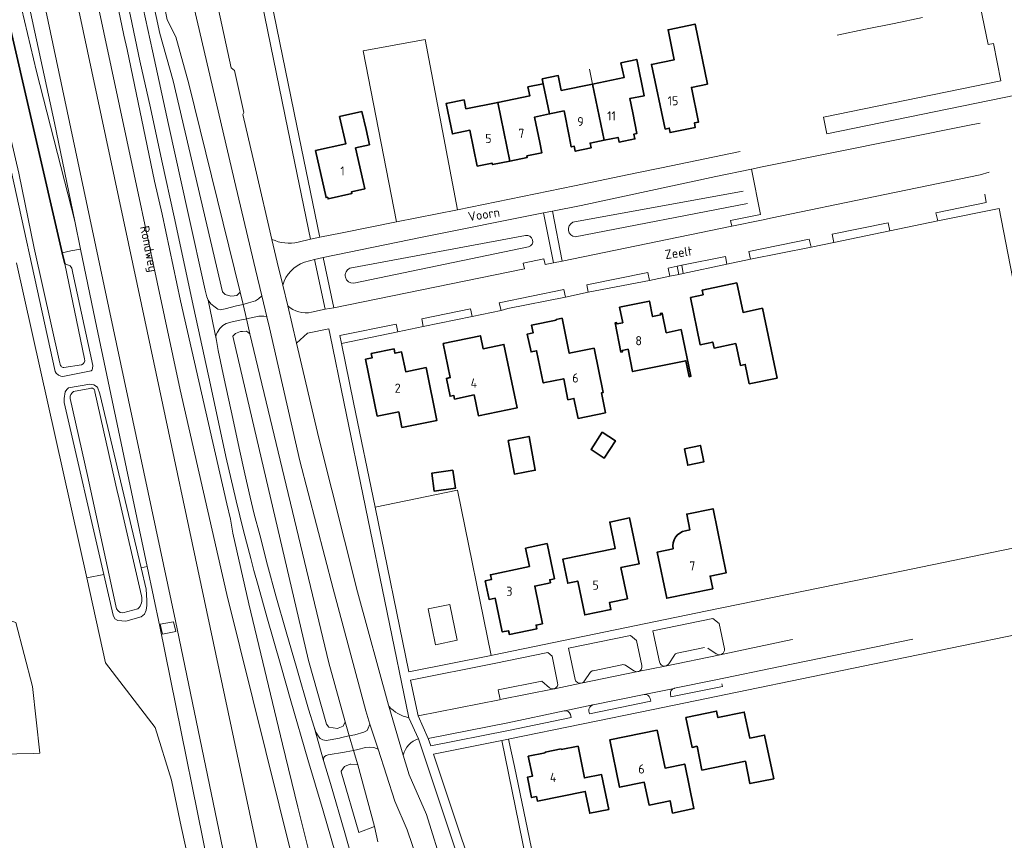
# Model space of a CAD drawing. Header units: metres. Extents: x 248690 to 249249, y 479346 to 480351.
# Tile 14 of 30: x 248954 to 249147, y 479559 to 479721. Entities that reach past the tile are written whole.
import ezdxf
from ezdxf.enums import TextEntityAlignment as Align

# ---------------------------------------------------------------- set-up
doc = ezdxf.new("R2010")
doc.units = ezdxf.units.M
for name, color, linetype, lineweight in [('B-XX-GK-KADEMUUR-G', 150, 'Continuous', 35), ('B-XX-GR-GROENVOORZIENING-GV', 80, 'Continuous', 18), ('B-XX-GR-HOUTWAL-GV', 40, 'Continuous', 13), ('B-XX-IE-TERREINAFSCHEIDING_KUNSTMATIG_HEKWERK-G', 20, 'IE-TERREINAFSCHEIDING-KUNSTMATIG', 18), ('B-XX-IE-TERREINAFSCHEIDING_KUNSTMATIG_MUUR-G', 90, 'IE-TERREINAFSCHEIDING-KUNSTMATIG-DICHT', 18), ('B-XX-OG-BEBOUWING-GV', 7, 'Continuous', 35), ('B-XX-OG-BEBOUWING-T18', 10, 'Continuous', 18), ('B-XX-OG-TERREIN_ERF-GV', 7, 'Continuous', 18), ('B-XX-OG-TERREIN_ONBEGROEID-GV', 7, 'Continuous', 18), ('B-XX-OG-TOPOGRAFIE-T18', 10, 'Continuous', 18), ('B-XX-OG-WATER-GV', 130, 'Continuous', 18), ('B-XX-OG-WATER_SLOOT-GV', 120, 'Continuous', 18), ('B-XX-VH-ONVERHARD-GV', 252, 'Continuous', 18), ('B-XX-VH-VERHARDING_ASFALT-GV', 252, 'Continuous', 18), ('B-XX-VH-VERHARDING_GESLOTEN-GV', 252, 'Continuous', 18), ('B-XX-VH-VERHARDING_HALFVERHARDING-GV', 252, 'Continuous', 18), ('B-XX-VH-VERHARDING_OPEN-GV', 252, 'Continuous', 18)]:
    doc.layers.add(name, color=color, linetype=linetype, lineweight=lineweight)
doc.styles.add('NLCS-ISO-M-T18', font='NLCS-ISO.ttf', dxfattribs={"height": 1.8})
doc.linetypes.add('IE-TERREINAFSCHEIDING-KUNSTMATIG', pattern='A,4,[82,NLCS.SHX,S=0.75,R=90,X=0,Y=0],4,-2', length=10)
doc.linetypes.add('IE-TERREINAFSCHEIDING-KUNSTMATIG-DICHT', pattern='A,8,-1,[82,NLCS.SHX,S=0.75,R=90,X=0,Y=0],-1', length=10)

msp = doc.modelspace()

# ---------------------------------------------------------------- linework, layer by layer
at = {"layer": 'B-XX-GK-KADEMUUR-G'}
for points in [[(248961.95, 479674.63), (248945.34, 479746.45)], [(248962.44, 479672.48), (248961.95, 479674.63)]]:
    msp.add_lwpolyline(points, dxfattribs=at)
at = {"layer": 'B-XX-GR-GROENVOORZIENING-GV'}
for points in [[(248937.61, 479792.9), (248940.8, 479778.34), (248945.45, 479756.99), (248946.81, 479751.61), (248951.54, 479732.86), (248956.9, 479710.36), (248964.45, 479680.86), (248960.46, 479700.24), (248949.39, 479750.83), (248948.67, 479754.13), (248948.13, 479756.61)], [(249008.12, 479520.59), (248977.54, 479664.47), (248965.24, 479722.4), (248964.61, 479724.99), (248963.55, 479730.06), (248962.77, 479729.9), (248962.2, 479732.62), (248959.81, 479744.3), (248959.45, 479745.8), (248959.07, 479747.04), (248957.87, 479750.34), (248956.93, 479752.97), (248956.57, 479754.11), (248956.03, 479755.64), (248955.56, 479757.47), (248954.83, 479760.91), (248953.92, 479765.43), (248953.42, 479767.9), (248952.15, 479767.69)], [(248996.99, 479666.91), (248996.33, 479666.25), (248995.83, 479666.18), (248995.17, 479666.09), (248994, 479666.44), (248993.51, 479666.95), (248983.77, 479708.51), (248981.14, 479717.83), (248975.48, 479744.36), (248975.46, 479744.85), (248975.89, 479745.46), (248976.98, 479745.82), (248977.29, 479745.43), (248974.64, 479758.38), (248974.11, 479761.12)], [(248974.11, 479761.12), (248974.64, 479758.38), (248977.29, 479745.43), (248977.66, 479744.91), (248982.62, 479720.51), (248984.33, 479717.18), (248986.85, 479707.9), (248996.99, 479666.91)], [(248996.99, 479666.91), (248997.55, 479664.5), (248998.64, 479664.79), (249000.01, 479665.17), (249000.61, 479665.61), (249001.24, 479666.18), (249000, 479671.37), (248996.1, 479687.7), (248987, 479726.8), (248980.33, 479758.23), (248979.45, 479762.63), (248979.3, 479762.6)], [(249018.78, 479545.93), (249013.32, 479564.73), (249010.32, 479574.85), (249006.98, 479586.41), (249004.99, 479593.35), (249002.21, 479602.99), (249000.51, 479609.11), (248999.7, 479612.12), (248999.06, 479614.48), (248997.65, 479619.93), (248996.18, 479625.84), (248994.19, 479634.57), (248991.17, 479648.68), (248987.87, 479663.71), (248984, 479681.73), (248981.59, 479692.76), (248979.3, 479703.2), (248977.23, 479712.47), (248975.37, 479721.28), (248973.71, 479729.07), (248972.58, 479734.48), (248972.35, 479735.6), (248970.97, 479743.85), (248970.98, 479759.73)], [(248974.09, 479760.84), (248974.05, 479744.04), (248974.17, 479742.57), (248975.26, 479735.53), (248975.33, 479734.88), (248976.48, 479729.5), (248977.88, 479722.85), (248979.71, 479714.45), (248982.89, 479699.9), (248986.73, 479682.4), (248990.11, 479667.3), (248990.43, 479666.01), (248990.67, 479665.31), (248991.22, 479664.62), (248992.05, 479663.95), (248992.6, 479663.54), (248993.04, 479663.45), (248994.02, 479663.65), (248996.29, 479664.18), (248996.61, 479664.25), (248997.55, 479664.5), (248996.99, 479666.91)], [(248948.67, 479754.13), (248949.39, 479750.83), (248949.76, 479751.44), (248950.92, 479751.74), (248951.54, 479751.9), (248951.97, 479751.77), (248952.64, 479751.22), (248971.14, 479663.82), (248984.25, 479602.17), (248999.49, 479528.71)], [(249010.83, 479677.34), (249006.39, 479698.99), (249001.86, 479721.14), (248996.55, 479747.38), (248993.74, 479746.77)], [(248988.41, 479742.59), (248995.24, 479711.06), (248995.84, 479710.54), (248997.74, 479702.3), (248997.5, 479701.86), (249000, 479691.18), (249003.25, 479677.3)], [(248972.72, 479724.17), (248974.1, 479717.53), (248974.73, 479714.7), (248980.1, 479688.77), (248981.66, 479682.27), (248985.25, 479665.17), (248994.35, 479625.19), (248995.07, 479622.19), (248995.55, 479619.46), (248998.7, 479605.5), (249005.3, 479577.87), (249008.31, 479565.51), (249010.45, 479557.05)], [(249096.04, 479686.79), (249062.48, 479680.66)], [(249062.48, 479680.66), (249096.04, 479686.79)], [(249062.97, 479677.78), (249096.86, 479684.36)], [(249096.86, 479684.36), (249062.97, 479677.78)], [(249018.59, 479671.63), (249053.16, 479678.03)], [(249053.16, 479678.03), (249018.59, 479671.63)], [(249008.4, 479676.75), (249010.83, 479677.34)], [(249053.77, 479675.82), (249019.34, 479668.66)], [(249019.34, 479668.66), (249053.77, 479675.82)], [(248989.5, 479542.8), (248985.17, 479562.62), (248983.47, 479570.81), (248980.24, 479581.16), (248970.5, 479593.92), (248966.77, 479610.64), (248952.94, 479672.67)], [(249013.7, 479663.53), (249011.6, 479673.34), (249009.65, 479672.8)], [(249005.37, 479668.27), (249006.34, 479664.18)], [(249011.04, 479662.93), (249013.7, 479663.53)], [(249030.19, 479583.1), (249017.37, 479645.32), (249014.7, 479658.46), (249014.47, 479659.66), (249010.23, 479658.85), (249008.07, 479656.87), (249012.5, 479638.16), (249020.1, 479607.9), (249026.2, 479585.54), (249026.26, 479585.34)], [(249089.07, 479596.81), (249090.73, 479595.69), (249090.88, 479595.6), (249091.04, 479595.54), (249091.25, 479595.49), (249091.49, 479595.5), (249091.69, 479595.56), (249091.84, 479595.64), (249091.96, 479595.72), (249092.08, 479595.84), (249092.17, 479595.96), (249092.23, 479596.06), (249092.29, 479596.21), (249092.33, 479596.35), (249092.35, 479596.52), (249092.34, 479596.68), (249091.26, 479601.64), (249090.02, 479602.65), (249078.25, 479600.18), (249079.54, 479594.09), (249079.58, 479593.92), (249079.66, 479593.76), (249079.78, 479593.6), (249079.92, 479593.47), (249080.1, 479593.36), (249080.36, 479593.28), (249080.65, 479593.27), (249080.85, 479593.33), (249081.05, 479593.42), (249081.26, 479593.58), (249081.4, 479593.74), (249082.47, 479595.4)], [(248952.81, 479601.84), (248956.13, 479589.24), (248957.52, 479576.14), (248956.3, 479576.04), (248946.38, 479575.86)], [(249076.07, 479593.37), (249075.02, 479598.31), (249073.84, 479599.31), (249061.65, 479596.82), (249062.94, 479590.64)], [(249083.04, 479595.79), (249088.4, 479596.9)], [(249059.49, 479589.95), (249058.39, 479595.2), (249057.55, 479595.92), (249046.99, 479593.75), (249030.55, 479590.49), (249032, 479583.46), (249048.06, 479586.65), (249048.15, 479586.67)], [(249066.49, 479592.36), (249072.15, 479593.52)], [(249072.83, 479593.42), (249074.5, 479592.36)], [(249048.15, 479586.67), (249047.77, 479588.59), (249056.35, 479590.31), (249057.92, 479588.96)], [(249064.78, 479590.34), (249065.92, 479591.98)], [(249090.66, 479590.57), (249082.49, 479588.9), (249082.43, 479588.88)], [(249058.81, 479588.81), (249058.83, 479588.81), (249058.85, 479588.81)], [(249081.7, 479587.71), (249081.8, 479587.18), (249091.92, 479589.26), (249091.82, 479589.76)], [(249065.66, 479584.41), (249065.76, 479583.86), (249077.82, 479586.35), (249077.7, 479586.91)], [(249076.52, 479587.67), (249066.48, 479585.62), (249066.44, 479585.61)], [(249060.89, 479584.47), (249060.75, 479584.44), (249049.69, 479582.1), (249034.01, 479578.99), (249034.51, 479577.53), (249049.81, 479580.57)], [(249049.81, 479580.57), (249062.14, 479583.13), (249061.99, 479583.72)], [(249051.46, 479508.82), (249055.26, 479509.53), (249043.86, 479543.66), (249032.11, 479578.95)], [(249031.96, 479554.84), (249029.84, 479561), (249027.44, 479566.66), (249024.13, 479576.92), (249023.29, 479577.25), (249022.51, 479577.27), (249021.66, 479577.2), (249020.17, 479576.85), (249019.29, 479576.67), (249020.12, 479573.81), (249023.46, 479561.7), (249024.11, 479558.64)], [(249024.11, 479558.64), (249023.46, 479561.7), (249020.32, 479560.49), (249016.84, 479572.41), (249016.85, 479572.56), (249017.51, 479573.52), (249018.62, 479573.92), (249018.78, 479573.98), (249020.12, 479573.81), (249019.29, 479576.67), (249017.83, 479576.37), (249017.54, 479576.31), (249014.34, 479575.82), (249013.95, 479575.67), (249013.61, 479575.43), (249013.41, 479575.12), (249013.39, 479574.65), (249014.76, 479570.12), (249017.56, 479560.4), (249020.15, 479551.32)], [(249029.09, 479575.74), (249030.24, 479571.84), (249033.7, 479564.06), (249037.04, 479553.26), (249039.36, 479544.16), (249039.74, 479543.9), (249042.44, 479534.34), (249041.96, 479533.9), (249042.16, 479532.84), (249048.1, 479509.55)]]:
    msp.add_lwpolyline(points, dxfattribs=at)
for points in [[(248943.97, 479752.17), (248945.3, 479746.62), (248945.34, 479746.45), (248961.95, 479674.63), (248963.64, 479675.01), (248965.57, 479675.39), (248964.45, 479680.86), (248956.9, 479710.36), (248951.54, 479732.86), (248946.81, 479751.61)], [(249027.79, 479680.72), (249039.75, 479683.14), (249033.44, 479716.68), (249021.2, 479714.43)], [(249058.5, 479682.85), (249060.41, 479673.03), (249093.78, 479679.88), (249093.53, 479681.02), (249099.4, 479682.21), (249097.68, 479691.12), (249090.63, 479689.68), (249064.12, 479683.97)], [(249058.65, 479672.67), (249056.71, 479682.5), (249032.84, 479677.74), (249013.32, 479673.71), (249015.44, 479663.81), (249052.95, 479671.49), (249052.73, 479672.59), (249056.77, 479673.46), (249057.03, 479672.34)], [(249083.94, 479672.2), (249084.21, 479670.55), (249092.81, 479672.44), (249092.51, 479673.94)], [(249081.56, 479670.02), (249083.37, 479670.41), (249083.05, 479672.02), (249081.22, 479671.65)], [(249065.53, 479666.89), (249077.57, 479669.22), (249077.24, 479670.8), (249065.25, 479668.36)], [(249049.66, 479663.69), (249061.01, 479665.9), (249060.72, 479667.42), (249048.01, 479664.83), (249048.34, 479663.28)], [(249002.23, 479662.04), (249001.62, 479662.18), (249000.63, 479662.2), (248999.76, 479662), (248998.22, 479661.65), (248998.92, 479658.68), (249014.47, 479593.91), (249017.66, 479582.31), (249018.47, 479579.5), (249019.59, 479579.73), (249021.35, 479580.26), (249021.98, 479580.57), (249022.2, 479581.07), (249022.54, 479581.83), (249021.7, 479584.44), (249015.3, 479608.46), (249008.7, 479633.7), (249002.74, 479659.9)], [(249042.65, 479662.08), (249042.31, 479663.61), (249032.72, 479661.68), (249033.02, 479660.14)], [(248992.31, 479657.36), (248992.65, 479655.4), (248993.85, 479649.83), (248995.55, 479642.01), (248996.82, 479636.16), (248997.89, 479631.14), (248998.94, 479626.51), (248999.74, 479623.16), (249000.83, 479619.13), (249002.39, 479613.12), (249004.01, 479607.08), (249006.04, 479599.98), (249008.11, 479592.82), (249010.47, 479584.79), (249011.53, 479581.22), (249011.89, 479580.27), (249012.36, 479579.54), (249012.76, 479579.02), (249013.27, 479578.76), (249013.9, 479578.61), (249014.72, 479578.75), (249016.54, 479579.1), (249016.91, 479579.18), (249018.47, 479579.5), (249017.66, 479582.31), (249017.26, 479581.42), (249016.31, 479581.03), (249016.12, 479580.95), (249014.41, 479581.22), (249013.97, 479581.83), (249010.47, 479594.38), (248995.56, 479658.26), (248996.04, 479658.73), (248997.03, 479659.16), (248997.43, 479659.18), (248998.22, 479659.24), (248998.92, 479658.68), (248998.22, 479661.65), (248997.94, 479661.58), (248996.93, 479661.36), (248995.44, 479661.04), (248994.23, 479660.71), (248993.6, 479660.36), (248992.99, 479659.77), (248992.51, 479659.03), (248992.29, 479658.56), (248992.22, 479658.12)], [(249016.93, 479656.81), (249028.01, 479659.08), (249027.71, 479660.62), (249016.62, 479658.34)], [(249046.43, 479595.35), (249039.78, 479627.89), (249023.54, 479624.58), (249030.22, 479592.13)], [(248970.13, 479611.27), (248966.77, 479610.64), (248970.5, 479593.92), (248980.24, 479581.16), (248983.47, 479570.81), (248985.17, 479562.62), (248989.5, 479542.8), (248992.79, 479543.69), (248981.15, 479601.04), (248978.67, 479612.86), (248977.48, 479612.64), (248978.48, 479608.43), (248978.58, 479606.19), (248978.61, 479605.21), (248978.5, 479604.29), (248978.13, 479603.46), (248977.52, 479602.94), (248974.46, 479602.12), (248972.87, 479602.24), (248972.32, 479602.55), (248971.95, 479603.29)], [(249035.42, 479597.47), (249033.99, 479604.51), (249038.27, 479605.38), (249039.7, 479598.34)], [(249048.51, 479578.6), (249062.01, 479512.32), (249072.57, 479514.49), (249072.27, 479515.99), (249063.11, 479514.3), (249061.58, 479521.91), (249056.53, 479546.89), (249050.98, 479573.47), (249049.79, 479578.85)], [(249062.01, 479512.32), (249048.51, 479578.6), (249035.06, 479575.93), (249046.59, 479541.33), (249057.09, 479509.87), (249062.39, 479510.85)]]:
    msp.add_lwpolyline(points, close=True, dxfattribs=at)
for points in [[(249062.48, 479680.66, 0.767656), (249062.97, 479677.78)], [(249062.97, 479677.78, -0.767656), (249062.48, 479680.66)], [(249053.16, 479678.03, -0.991494), (249053.77, 479675.82)], [(249053.77, 479675.82, 0.991494), (249053.16, 479678.03)], [(249003.25, 479677.3, 0.168796), (249008.4, 479676.75)], [(249009.65, 479672.8, 0.241272), (249005.37, 479668.27)], [(249019.34, 479668.66, -0.836301), (249018.59, 479671.63)], [(249018.59, 479671.63, 0.836301), (249019.34, 479668.66)], [(249006.34, 479664.18, 0.228158), (249011.04, 479662.93)], [(249082.47, 479595.4, -0.211791), (249083.04, 479595.79)], [(249065.92, 479591.98, -0.236971), (249066.49, 479592.36)], [(249072.15, 479593.52, -0.207974), (249072.83, 479593.42)], [(249074.5, 479592.36, 0.212758), (249075.29, 479592.17)], [(249075.29, 479592.17, 0.417995), (249076.07, 479593.37)], [(249062.94, 479590.64, 0.394515), (249064.1, 479589.88)], [(249064.1, 479589.88, 0.196998), (249064.78, 479590.34)], [(249057.92, 479588.96, 0.173214), (249058.81, 479588.81)], [(249058.85, 479588.81, 0.376923), (249059.49, 479589.95)], [(249082.43, 479588.88, 0.40986), (249081.7, 479587.71)], [(249077.7, 479586.91, 0.405328), (249076.52, 479587.67)], [(249026.26, 479585.34, 0.15471), (249030.19, 479583.1)], [(249061.99, 479583.72, 0.380256), (249060.89, 479584.47)], [(249066.44, 479585.61, 0.408935), (249065.66, 479584.41)], [(249032.11, 479578.95, 0.254915), (249029.09, 479575.74)]]:
    msp.add_lwpolyline(points, format="xyb", dxfattribs=at)
at = {"layer": 'B-XX-GR-HOUTWAL-GV'}
msp.add_lwpolyline([(248952.94, 479672.67), (248966.77, 479610.64), (248970.13, 479611.27), (248962.36, 479645.2), (248962.32, 479645.97), (248962.55, 479647.3), (248962.83, 479647.71), (248963.17, 479648.04), (248967.42, 479648.76), (248967.79, 479648.71), (248968.18, 479648.63), (248968.89, 479648.21), (248969.36, 479646.89), (248977.48, 479612.64), (248978.67, 479612.86), (248968.44, 479661.46), (248965.57, 479675.39), (248963.64, 479675.01), (248961.95, 479674.63), (248962.44, 479672.48), (248963.51, 479672.11), (248963.82, 479671.65), (248963.98, 479670.99), (248964.05, 479670.62), (248967.98, 479652.45), (248967.93, 479651.89), (248967.82, 479651.6), (248967.63, 479651.41), (248962.05, 479650.32), (248961.65, 479650.36), (248961.23, 479650.55), (248960.77, 479650.97), (248960.55, 479651.28), (248949.84, 479700.09)], dxfattribs=at)
at = {"layer": 'B-XX-IE-TERREINAFSCHEIDING_KUNSTMATIG_HEKWERK-G'}
msp.add_lwpolyline([(249056.53, 479546.89), (249050.98, 479573.47)], dxfattribs=at)
at = {"layer": 'B-XX-IE-TERREINAFSCHEIDING_KUNSTMATIG_MUUR-G'}
msp.add_lwpolyline([(249066.38, 479707.89), (249065.78, 479710.83)], dxfattribs=at)
at = {"layer": 'B-XX-OG-BEBOUWING-GV'}
for points in [[(249080.63, 479699.02), (249081.46, 479699.2), (249081.64, 479698.33), (249086.59, 479699.36), (249086.41, 479700.22), (249087.25, 479700.4), (249085.84, 479707.22), (249088.99, 479707.87), (249086.56, 479719.68), (249081.24, 479718.59), (249082.46, 479712.66), (249077.97, 479711.75)], [(249071.95, 479712.09), (249072.56, 479709.15), (249066.38, 479707.89), (249068.64, 479696.83), (249071.39, 479697.39), (249071.58, 479696.44), (249074.71, 479697.07), (249074.51, 479698.03), (249075.11, 479698.15), (249074.27, 479702.23), (249073.69, 479705.01), (249076.55, 479705.59), (249075.08, 479712.73)], [(249066.38, 479707.89), (249060.21, 479706.62), (249059.61, 479709.54), (249056.46, 479708.9), (249056.67, 479707.94), (249057.89, 479701.99), (249060.77, 479702.58), (249061.76, 479697.6), (249062.18, 479695.52), (249062.76, 479695.64), (249062.96, 479694.66), (249066.09, 479695.3), (249065.89, 479696.27), (249068.64, 479696.83)], [(249047.71, 479704.28), (249050.08, 479692.72), (249053.5, 479693.43), (249053.45, 479693.73), (249056.38, 479694.34), (249055.96, 479696.4), (249054.94, 479701.38), (249057.89, 479701.99), (249056.67, 479707.94), (249053.63, 479707.32), (249053.99, 479705.56)], [(249050.08, 479692.72), (249047.71, 479704.28), (249041.43, 479703.01), (249041.08, 479704.77), (249037.55, 479704.06), (249038.77, 479698.08), (249042.21, 479698.78), (249043.65, 479691.73), (249046.6, 479692.33), (249046.66, 479692.01)], [(249021.18, 479688.69), (249019.7, 479695.31), (249022.43, 479695.93), (249021.76, 479698.92), (249020.96, 479702.46), (249016.57, 479701.48), (249017.77, 479696.11), (249011.83, 479694.78), (249013.91, 479685.52), (249014.23, 479685.59), (249014.3, 479685.28), (249018.96, 479686.31), (249018.89, 479686.64), (249021.51, 479687.22)], [(249085.62, 479665.88), (249087.53, 479656.54), (249090.04, 479657.06), (249090.29, 479655.89), (249094.57, 479656.78), (249095.46, 479652.47), (249096.44, 479652.67), (249097.23, 479648.85), (249102.71, 479649.98), (249099.81, 479663.72), (249096, 479662.91), (249094.77, 479668.73), (249087.92, 479667.29), (249088.11, 479666.4)], [(249071.68, 479663.92), (249072.3, 479660.88), (249071.17, 479660.65), (249071.11, 479660.9), (249070.79, 479660.84), (249071.95, 479655.1), (249072.28, 479655.17), (249072.22, 479655.43), (249073.36, 479655.66), (249074.25, 479651.25), (249084.72, 479653.41), (249085.37, 479650.26), (249085.74, 479650.33), (249083.8, 479659.54), (249080.86, 479658.92), (249080.05, 479662.77), (249079.74, 479662.7), (249079.79, 479662.45), (249078.17, 479662.1), (249077.56, 479665.13)], [(249060.38, 479661.75), (249059.18, 479661.5), (249059.2, 479661.4), (249054.33, 479660.39), (249054.64, 479658.86), (249053.52, 479658.64), (249054.25, 479655.13), (249055.36, 479655.35), (249056.66, 479649.02), (249060.68, 479649.84), (249061.52, 479645.72), (249062.71, 479645.97), (249063.51, 479642.05), (249068.9, 479643.15), (249068.1, 479647.07), (249068.44, 479647.14), (249066.65, 479655.86), (249061.79, 479654.86)], [(249036.95, 479656.81), (249038.34, 479650.08), (249037.6, 479649.92), (249038.33, 479646.4), (249039.07, 479646.55), (249039.21, 479645.86), (249043.03, 479646.65), (249043.88, 479642.55), (249051.49, 479644.12), (249048.92, 479656.61), (249044.81, 479655.76), (249044.28, 479658.32)], [(249023.99, 479642.46), (249028.2, 479643.32), (249028.83, 479640.25), (249035.72, 479641.66), (249033.59, 479652.04), (249029.57, 479651.22), (249028.77, 479655.15), (249027.46, 479654.88), (249027.29, 479655.72), (249022.8, 479654.79), (249022.97, 479653.96), (249021.68, 479653.69)], [(249068.26, 479639.31), (249066.07, 479635.89), (249068.68, 479634.22), (249070.87, 479637.64)], [(249049.76, 479637.72), (249050.99, 479631.08), (249055.09, 479631.83), (249053.86, 479638.48)], [(249084.46, 479636.07), (249085.12, 479632.82), (249088.26, 479633.46), (249087.59, 479636.72)], [(249038.88, 479631.82), (249034.71, 479631.25), (249035.2, 479627.71), (249039.36, 479628.28)], [(249071.96, 479612.66), (249075.52, 479613.4), (249073.65, 479622.43), (249069.75, 479621.62), (249070.82, 479616.45), (249060.51, 479614.32), (249061.49, 479609.59), (249063.44, 479609.99), (249064.82, 479603.33), (249069.97, 479604.38), (249069.67, 479605.78), (249073.22, 479606.53)], [(249053.13, 479616.51), (249053.95, 479612.89), (249053.01, 479612.65), (249046.26, 479611.26), (249046.46, 479610.3), (249045.23, 479610.04), (249045.99, 479606.38), (249047.21, 479606.63), (249048.58, 479599.99), (249049.83, 479600.24), (249049.98, 479599.49), (249055.4, 479600.61), (249055.26, 479601.35), (249056.49, 479601.6), (249054.98, 479609.03), (249058.07, 479609.67), (249057.94, 479610.28), (249058.85, 479610.46), (249057.41, 479617.4), (249056.51, 479617.21)], [(249102.03, 479571.09), (249100.25, 479579.69), (249097.31, 479579.08), (249096.24, 479584.2), (249091.06, 479583.13), (249090.8, 479584.4), (249084.73, 479583.14), (249085.95, 479577.26), (249086.93, 479577.47), (249087.91, 479572.77), (249096.45, 479574.54), (249097.35, 479570.13)], [(249079.11, 479580.63), (249069.76, 479578.71), (249071.68, 479569.39), (249076.55, 479570.4), (249077.48, 479565.89), (249081.62, 479566.74), (249082.12, 479564.33), (249086.33, 479565.19), (249084.52, 479573.98), (249080.65, 479573.18)], [(249063.5, 479577.52), (249060.2, 479576.84), (249060.18, 479576.95), (249057.01, 479576.3), (249057.03, 479576.2), (249053.72, 479575.52), (249054.52, 479571.56), (249053.54, 479571.36), (249054.35, 479567.36), (249055.32, 479567.56), (249055.5, 479566.68), (249064.92, 479568.6), (249065.81, 479564.29), (249069.55, 479565.05), (249068.15, 479571.91), (249064.77, 479571.23)]]:
    msp.add_lwpolyline(points, close=True, dxfattribs=at)
msp.add_lwpolyline([(249082.24, 479616.36), (249079.11, 479615.7), (249080.97, 479606.64), (249090.03, 479608.49), (249089.52, 479610.99), (249092.7, 479611.65), (249090.1, 479624.26), (249084.91, 479623.19), (249085.55, 479620.12), (249084.66, 479619.93)], dxfattribs=at)
msp.add_lwpolyline([(249084.66, 479619.93, 0.409775), (249082.24, 479616.36)], format="xyb", dxfattribs=at)
at = {"layer": 'B-XX-OG-TERREIN_ERF-GV'}
for points in [[(249003.63, 479721.79), (249008.16, 479699.64), (249012.6, 479677.99), (249012.66, 479677.7), (249017.09, 479678.58), (249027.79, 479680.72), (249021.2, 479714.43), (249033.44, 479716.68), (249039.75, 479683.14), (249062.79, 479687.86), (249075.1, 479690.38), (249079.96, 479691.39), (249095.41, 479694.61)], [(249114.52, 479717.51), (249120.12, 479718.66), (249125.72, 479719.81), (249131.32, 479720.96)], [(249149.07, 479669.88), (249146.45, 479683.35), (249134.33, 479680.92), (249124.89, 479678.96), (249113.88, 479676.71), (249109.38, 479675.77), (249097.48, 479673.41), (249092.81, 479672.44), (249084.21, 479670.55), (249083.37, 479670.41), (249081.56, 479670.02), (249077.57, 479669.22), (249065.53, 479666.89), (249061.01, 479665.9), (249049.66, 479663.69), (249048.34, 479663.28), (249042.65, 479662.08), (249033.02, 479660.14), (249028.01, 479659.08), (249016.93, 479656.81), (249019.29, 479645.2), (249023.54, 479624.58), (249039.78, 479627.89), (249046.43, 479595.35), (249046.66, 479595.39), (249088.92, 479604.15), (249127.19, 479611.97), (249159.31, 479618.58)], [(249084.66, 479619.93), (249085.55, 479620.12), (249084.91, 479623.19), (249090.1, 479624.26), (249092.7, 479611.65), (249089.52, 479610.99), (249090.03, 479608.49), (249080.97, 479606.64), (249079.11, 479615.7), (249082.24, 479616.36)], [(248949.29, 479558.13), (248949.21, 479559.51), (248948.42, 479563.28), (248948, 479563.26), (248946.38, 479575.86), (248956.3, 479576.04), (248957.52, 479576.14), (248956.13, 479589.24), (248952.81, 479601.84), (248950.69, 479602.52), (248950.4, 479603.94), (248948.55, 479611.26), (248945.4, 479610.9), (248941.95, 479610.47), (248939.55, 479610.18), (248936.28, 479609.82), (248933.91, 479613.44)], [(249174.19, 479548.16), (249169.76, 479569.68), (249169.71, 479569.91), (249164.38, 479594.9), (249164.36, 479594.96), (249162.96, 479602.18), (249126.03, 479594.58), (249078.28, 479584.72), (249050.07, 479578.91), (249049.79, 479578.85), (249050.98, 479573.47), (249056.53, 479546.89)]]:
    msp.add_lwpolyline(points, dxfattribs=at)
for points in [[(249080.63, 479699.02), (249077.97, 479711.75), (249082.46, 479712.66), (249081.24, 479718.59), (249086.56, 479719.68), (249088.99, 479707.87), (249085.84, 479707.22), (249087.25, 479700.4), (249086.41, 479700.22), (249086.59, 479699.36), (249081.64, 479698.33), (249081.46, 479699.2)], [(249050.08, 479692.72), (249046.66, 479692.01), (249046.6, 479692.33), (249043.65, 479691.73), (249042.21, 479698.78), (249038.77, 479698.08), (249037.55, 479704.06), (249041.08, 479704.77), (249041.43, 479703.01), (249047.71, 479704.28), (249053.99, 479705.56), (249053.63, 479707.32), (249056.67, 479707.94), (249056.46, 479708.9), (249059.61, 479709.54), (249060.21, 479706.62), (249066.38, 479707.89), (249072.56, 479709.15), (249071.95, 479712.09), (249075.08, 479712.73), (249076.55, 479705.59), (249073.69, 479705.01), (249074.27, 479702.23), (249075.11, 479698.15), (249074.51, 479698.03), (249074.71, 479697.07), (249071.58, 479696.44), (249071.39, 479697.39), (249068.64, 479696.83), (249065.89, 479696.27), (249066.09, 479695.3), (249062.96, 479694.66), (249062.76, 479695.64), (249062.18, 479695.52), (249061.76, 479697.6), (249060.77, 479702.58), (249057.89, 479701.99), (249054.94, 479701.38), (249055.96, 479696.4), (249056.38, 479694.34), (249053.45, 479693.73), (249053.5, 479693.43)], [(249021.76, 479698.92), (249022.43, 479695.93), (249019.7, 479695.31), (249021.18, 479688.69), (249021.51, 479687.22), (249018.89, 479686.64), (249018.96, 479686.31), (249014.3, 479685.28), (249014.23, 479685.59), (249013.91, 479685.52), (249011.83, 479694.78), (249017.77, 479696.11), (249016.57, 479701.48), (249020.96, 479702.46)], [(249085.62, 479665.88), (249088.11, 479666.4), (249087.92, 479667.29), (249094.77, 479668.73), (249096, 479662.91), (249099.81, 479663.72), (249102.71, 479649.98), (249097.23, 479648.85), (249096.44, 479652.67), (249095.46, 479652.47), (249094.57, 479656.78), (249090.29, 479655.89), (249090.04, 479657.06), (249087.53, 479656.54)], [(249071.68, 479663.92), (249077.56, 479665.13), (249078.17, 479662.1), (249079.79, 479662.45), (249079.74, 479662.7), (249080.05, 479662.77), (249080.86, 479658.92), (249083.8, 479659.54), (249085.74, 479650.33), (249085.37, 479650.26), (249084.72, 479653.41), (249074.25, 479651.25), (249073.36, 479655.66), (249072.22, 479655.43), (249072.28, 479655.17), (249071.95, 479655.1), (249070.79, 479660.84), (249071.11, 479660.9), (249071.17, 479660.65), (249072.3, 479660.88)], [(249060.38, 479661.75), (249061.79, 479654.86), (249066.65, 479655.86), (249068.44, 479647.14), (249068.1, 479647.07), (249068.9, 479643.15), (249063.51, 479642.05), (249062.71, 479645.97), (249061.52, 479645.72), (249060.68, 479649.84), (249056.66, 479649.02), (249055.36, 479655.35), (249054.25, 479655.13), (249053.52, 479658.64), (249054.64, 479658.86), (249054.33, 479660.39), (249059.2, 479661.4), (249059.18, 479661.5)], [(249036.95, 479656.81), (249044.28, 479658.32), (249044.81, 479655.76), (249048.92, 479656.61), (249051.49, 479644.12), (249043.88, 479642.55), (249043.03, 479646.65), (249039.21, 479645.86), (249039.07, 479646.55), (249038.33, 479646.4), (249037.6, 479649.92), (249038.34, 479650.08)], [(249023.99, 479642.46), (249021.68, 479653.69), (249022.97, 479653.96), (249022.8, 479654.79), (249027.29, 479655.72), (249027.46, 479654.88), (249028.77, 479655.15), (249029.57, 479651.22), (249033.59, 479652.04), (249035.72, 479641.66), (249028.83, 479640.25), (249028.2, 479643.32)], [(249068.26, 479639.31), (249070.87, 479637.64), (249068.68, 479634.22), (249066.07, 479635.89)], [(249049.76, 479637.72), (249053.86, 479638.48), (249055.09, 479631.83), (249050.99, 479631.08)], [(249084.46, 479636.07), (249087.59, 479636.72), (249088.26, 479633.46), (249085.12, 479632.82)], [(249038.88, 479631.82), (249039.36, 479628.28), (249035.2, 479627.71), (249034.71, 479631.25)], [(249071.96, 479612.66), (249073.22, 479606.53), (249069.67, 479605.78), (249069.97, 479604.38), (249064.82, 479603.33), (249063.44, 479609.99), (249061.49, 479609.59), (249060.51, 479614.32), (249070.82, 479616.45), (249069.75, 479621.62), (249073.65, 479622.43), (249075.52, 479613.4)], [(249053.01, 479612.65), (249053.95, 479612.89), (249053.13, 479616.51), (249056.51, 479617.21), (249057.41, 479617.4), (249058.85, 479610.46), (249057.94, 479610.28), (249058.07, 479609.67), (249054.98, 479609.03), (249056.49, 479601.6), (249055.26, 479601.35), (249055.4, 479600.61), (249049.98, 479599.49), (249049.83, 479600.24), (249048.58, 479599.99), (249047.21, 479606.63), (249045.99, 479606.38), (249045.23, 479610.04), (249046.46, 479610.3), (249046.26, 479611.26)], [(249102.03, 479571.09), (249097.35, 479570.13), (249096.45, 479574.54), (249087.91, 479572.77), (249086.93, 479577.47), (249085.95, 479577.26), (249084.73, 479583.14), (249090.8, 479584.4), (249091.06, 479583.13), (249096.24, 479584.2), (249097.31, 479579.08), (249100.25, 479579.69)], [(249079.11, 479580.63), (249080.65, 479573.18), (249084.52, 479573.98), (249086.33, 479565.19), (249082.12, 479564.33), (249081.62, 479566.74), (249077.48, 479565.89), (249076.55, 479570.4), (249071.68, 479569.39), (249069.76, 479578.71)], [(249063.5, 479577.52), (249064.77, 479571.23), (249068.15, 479571.91), (249069.55, 479565.05), (249065.81, 479564.29), (249064.92, 479568.6), (249055.5, 479566.68), (249055.32, 479567.56), (249054.35, 479567.36), (249053.54, 479571.36), (249054.52, 479571.56), (249053.72, 479575.52), (249057.03, 479576.2), (249057.01, 479576.3), (249060.18, 479576.95), (249060.2, 479576.84)]]:
    msp.add_lwpolyline(points, close=True, dxfattribs=at)
msp.add_lwpolyline([(249082.24, 479616.36, -0.409775), (249084.66, 479619.93)], format="xyb", dxfattribs=at)
at = {"layer": 'B-XX-OG-TERREIN_ONBEGROEID-GV'}
msp.add_lwpolyline([(249035.42, 479597.47), (249039.7, 479598.34), (249038.27, 479605.38), (249033.99, 479604.51)], close=True, dxfattribs=at)
at = {"layer": 'B-XX-OG-WATER-GV'}
for points in [[(248961.95, 479674.63), (248945.34, 479746.45), (248944.96, 479746.35), (248944.2, 479749.59), (248941.02, 479748.95), (248941.73, 479745.65), (248941.37, 479745.56), (248948.14, 479712.68), (248953.4, 479690.35), (248956.46, 479675.57), (248961.51, 479652.92)], [(248966.35, 479653.75), (248962.44, 479672.48), (248961.95, 479674.63)], [(248962.28, 479652.07), (248965.76, 479652.56)], [(248967.42, 479647.94), (248964.19, 479647.35)], [(248977.57, 479607.1), (248972.96, 479626.98), (248972.85, 479627.48), (248968.37, 479647.28)], [(248963.49, 479645.99), (248966.9, 479630.77), (248972.52, 479605.1)], [(248973.91, 479603.74), (248976.85, 479604.52)]]:
    msp.add_lwpolyline(points, dxfattribs=at)
for points in [[(248961.51, 479652.92, 0.423083), (248962.28, 479652.07)], [(248965.76, 479652.56, 0.367944), (248966.35, 479653.75)], [(248964.19, 479647.35, 0.271387), (248963.49, 479645.99)], [(248968.37, 479647.28, 0.592829), (248967.42, 479647.94)], [(248976.85, 479604.52, 0.271716), (248977.57, 479607.1)], [(248972.52, 479605.1, 0.4117), (248973.91, 479603.74)]]:
    msp.add_lwpolyline(points, format="xyb", dxfattribs=at)
at = {"layer": 'B-XX-OG-WATER_SLOOT-GV'}
for points in [[(248999.49, 479528.71), (248984.25, 479602.17), (248971.14, 479663.82), (248952.64, 479751.22), (248951.97, 479751.77), (248951.54, 479751.9), (248950.92, 479751.74), (248949.76, 479751.44), (248949.39, 479750.83), (248960.46, 479700.24), (248964.45, 479680.86), (248965.57, 479675.39), (248968.44, 479661.46), (248978.67, 479612.86), (248981.15, 479601.04), (248992.79, 479543.69)], [(248949.84, 479700.09), (248960.55, 479651.28), (248960.77, 479650.97), (248961.23, 479650.55), (248961.65, 479650.36), (248962.05, 479650.32), (248967.63, 479651.41), (248967.82, 479651.6), (248967.93, 479651.89), (248967.98, 479652.45), (248964.05, 479670.62), (248963.98, 479670.99), (248963.82, 479671.65), (248963.51, 479672.11), (248962.44, 479672.48), (248966.35, 479653.75)], [(248961.51, 479652.92), (248956.46, 479675.57), (248953.4, 479690.35)], [(248965.76, 479652.56), (248962.28, 479652.07)], [(248964.19, 479647.35), (248967.42, 479647.94)], [(248968.37, 479647.28), (248972.85, 479627.48), (248972.96, 479626.98)], [(248972.52, 479605.1), (248966.9, 479630.77), (248963.49, 479645.99)], [(248972.96, 479626.98), (248977.57, 479607.1)], [(248976.85, 479604.52), (248973.91, 479603.74)]]:
    msp.add_lwpolyline(points, dxfattribs=at)
for points in [[(248977.29, 479745.43), (248976.98, 479745.82), (248975.89, 479745.46), (248975.46, 479744.85), (248975.48, 479744.36), (248981.14, 479717.83), (248983.77, 479708.51), (248993.51, 479666.95), (248994, 479666.44), (248995.17, 479666.09), (248995.83, 479666.18), (248996.33, 479666.25), (248996.99, 479666.91), (248986.85, 479707.9), (248984.33, 479717.18), (248982.62, 479720.51), (248977.66, 479744.91)], [(248998.92, 479658.68), (248998.22, 479659.24), (248997.43, 479659.18), (248997.03, 479659.16), (248996.04, 479658.73), (248995.56, 479658.26), (249010.47, 479594.38), (249013.97, 479581.83), (249014.41, 479581.22), (249016.12, 479580.95), (249016.31, 479581.03), (249017.26, 479581.42), (249017.66, 479582.31), (249014.47, 479593.91)], [(248970.13, 479611.27), (248971.95, 479603.29), (248972.32, 479602.55), (248972.87, 479602.24), (248974.46, 479602.12), (248977.52, 479602.94), (248978.13, 479603.46), (248978.5, 479604.29), (248978.61, 479605.21), (248978.58, 479606.19), (248978.48, 479608.43), (248977.48, 479612.64), (248969.36, 479646.89), (248968.89, 479648.21), (248968.18, 479648.63), (248967.79, 479648.71), (248967.42, 479648.76), (248963.17, 479648.04), (248962.83, 479647.71), (248962.55, 479647.3), (248962.32, 479645.97), (248962.36, 479645.2)], [(248981.26, 479601.53), (248981.7, 479599.57), (248984.31, 479600.05), (248983.86, 479602)], [(248981.7, 479599.57), (248981.26, 479601.53), (248983.86, 479602), (248984.31, 479600.05)], [(249020.12, 479573.81), (249018.78, 479573.98), (249018.62, 479573.92), (249017.51, 479573.52), (249016.85, 479572.56), (249016.84, 479572.41), (249020.32, 479560.49), (249023.46, 479561.7)]]:
    msp.add_lwpolyline(points, close=True, dxfattribs=at)
for points in [[(248962.28, 479652.07, -0.423083), (248961.51, 479652.92)], [(248966.35, 479653.75, -0.367944), (248965.76, 479652.56)], [(248963.49, 479645.99, -0.271387), (248964.19, 479647.35)], [(248967.42, 479647.94, -0.592829), (248968.37, 479647.28)], [(248977.57, 479607.1, -0.271716), (248976.85, 479604.52)], [(248973.91, 479603.74, -0.4117), (248972.52, 479605.1)]]:
    msp.add_lwpolyline(points, format="xyb", dxfattribs=at)
at = {"layer": 'B-XX-VH-ONVERHARD-GV'}
msp.add_lwpolyline([(249060.41, 479673.03), (249058.5, 479682.85), (249056.71, 479682.5), (249058.65, 479672.67)], close=True, dxfattribs=at)
at = {"layer": 'B-XX-VH-VERHARDING_ASFALT-GV'}
for points in [[(249012.32, 479534.96), (248994.35, 479607.36), (248985.14, 479647.69), (248970.15, 479718.03), (248961.83, 479757), (248960.86, 479756.81), (248960.57, 479756.82), (248960.31, 479756.91), (248960.08, 479757.07), (248959.89, 479757.28), (248959.77, 479757.54), (248959.17, 479760.28), (248957.28, 479769.38), (248956.74, 479772.3), (248956.15, 479775.15), (248956.14, 479775.45), (248956.24, 479775.74), (248956.42, 479775.98), (248956.66, 479776.16), (248956.95, 479776.25), (248957.7, 479776.38), (248957.69, 479776.41), (248949.72, 479813.92)], [(248949.72, 479813.92), (248957.69, 479776.41), (248957.7, 479776.38), (248958.98, 479776.61), (248959.27, 479776.61), (248959.56, 479776.53), (248959.81, 479776.36), (248959.99, 479776.13), (248960.1, 479775.85), (248962.36, 479764.92), (248963.1, 479761.28), (248963.7, 479758.36), (248963.71, 479758.07), (248963.64, 479757.79), (248963.48, 479757.54), (248963.27, 479757.35), (248963, 479757.23), (248961.83, 479757), (248970.15, 479718.03), (248985.14, 479647.69), (248994.35, 479607.36), (249012.32, 479534.96)], [(248953.08, 479773.7), (248953.71, 479770.43), (248954.7, 479765.59), (248955.61, 479761.07), (248956.34, 479757.66), (248956.8, 479755.87), (248957.33, 479754.36), (248957.69, 479753.23), (248958.62, 479750.61), (248959.83, 479747.3), (248960.22, 479746.01), (248960.59, 479744.47), (248962.99, 479732.78), (248963.55, 479730.06), (248964.61, 479724.99), (248965.24, 479722.4), (248977.54, 479664.47), (249008.12, 479520.59)], [(249010.45, 479557.05), (249008.31, 479565.51), (249005.3, 479577.87), (248998.7, 479605.5), (248995.55, 479619.46), (248995.07, 479622.19), (248994.35, 479625.19), (248985.25, 479665.17), (248981.66, 479682.27), (248980.1, 479688.77), (248974.73, 479714.7), (248974.1, 479717.53), (248972.72, 479724.17)], [(249020.15, 479551.32), (249017.56, 479560.4), (249014.76, 479570.12), (249013.39, 479574.65), (249011.53, 479581.22), (249010.47, 479584.79), (249008.11, 479592.82), (249006.04, 479599.98), (249004.01, 479607.08), (249002.39, 479613.12), (249000.83, 479619.13), (248999.74, 479623.16), (248998.94, 479626.51), (248997.89, 479631.14), (248996.82, 479636.16), (248995.55, 479642.01), (248993.85, 479649.83), (248992.65, 479655.4), (248992.31, 479657.36), (248990.67, 479665.31), (248990.43, 479666.01), (248990.11, 479667.3), (248986.73, 479682.4), (248982.89, 479699.9), (248979.71, 479714.45), (248977.88, 479722.85)], [(248975.37, 479721.28), (248977.23, 479712.47), (248979.3, 479703.2), (248981.59, 479692.76), (248984, 479681.73), (248987.87, 479663.71), (248991.17, 479648.68), (248994.19, 479634.57), (248996.18, 479625.84), (248997.65, 479619.93), (248999.06, 479614.48), (248999.7, 479612.12), (249000.51, 479609.11), (249002.21, 479602.99), (249004.99, 479593.35), (249006.98, 479586.41), (249010.32, 479574.85), (249013.32, 479564.73), (249018.78, 479545.93)]]:
    msp.add_lwpolyline(points, dxfattribs=at)
for points in [[(248990.67, 479665.31), (248992.31, 479657.36), (248992.22, 479658.12), (248992.29, 479658.56), (248992.51, 479659.03), (248992.99, 479659.77), (248993.6, 479660.36), (248994.23, 479660.71), (248995.44, 479661.04), (248996.93, 479661.36), (248997.94, 479661.58), (248998.22, 479661.65), (248997.55, 479664.5), (248996.61, 479664.25), (248996.29, 479664.18), (248994.02, 479663.65), (248993.04, 479663.45), (248992.6, 479663.54), (248992.05, 479663.95), (248991.22, 479664.62)], [(249011.53, 479581.22), (249013.39, 479574.65), (249013.41, 479575.12), (249013.61, 479575.43), (249013.95, 479575.67), (249014.34, 479575.82), (249017.54, 479576.31), (249017.83, 479576.37), (249019.29, 479576.67), (249018.47, 479579.5), (249016.91, 479579.18), (249016.54, 479579.1), (249014.72, 479578.75), (249013.9, 479578.61), (249013.27, 479578.76), (249012.76, 479579.02), (249012.36, 479579.54), (249011.89, 479580.27)]]:
    msp.add_lwpolyline(points, close=True, dxfattribs=at)
at = {"layer": 'B-XX-VH-VERHARDING_GESLOTEN-GV'}
for points in [[(248977.22, 479772.86), (248977.93, 479769.83), (248979.45, 479762.63), (248980.33, 479758.23), (248987, 479726.8), (248996.1, 479687.7), (249000, 479671.37), (249001.24, 479666.18), (249002.23, 479662.04), (249002.74, 479659.9), (249008.7, 479633.7), (249015.3, 479608.46), (249021.7, 479584.44), (249022.54, 479581.83), (249024.13, 479576.92), (249027.44, 479566.66), (249029.84, 479561), (249031.96, 479554.84)], [(249037.04, 479553.26), (249033.7, 479564.06), (249030.24, 479571.84), (249029.09, 479575.74), (249026.26, 479585.34), (249026.2, 479585.54), (249020.1, 479607.9), (249012.5, 479638.16), (249008.07, 479656.87), (249006.34, 479664.18), (249005.37, 479668.27), (249004.3, 479672.8), (249003.25, 479677.3), (249000, 479691.18), (248997.5, 479701.86), (248997.74, 479702.3), (248995.84, 479710.54), (248995.24, 479711.06), (248988.41, 479742.59)], [(249058.81, 479588.81), (249048.15, 479586.67), (249048.06, 479586.65), (249032, 479583.46), (249034.01, 479578.99), (249049.69, 479582.1), (249060.75, 479584.44), (249060.89, 479584.47), (249066.44, 479585.61), (249066.48, 479585.62), (249076.52, 479587.67), (249082.43, 479588.88), (249082.49, 479588.9), (249090.66, 479590.57), (249103.27, 479593.19), (249124.44, 479597.54), (249124.66, 479597.58), (249129.45, 479598.57)], [(249105.75, 479598.49), (249105.69, 479598.48), (249097.02, 479596.65), (249091.49, 479595.5), (249080.65, 479593.27), (249075.29, 479592.17), (249064.1, 479589.88), (249058.85, 479588.81)], [(249058.85, 479588.81), (249058.83, 479588.81), (249058.81, 479588.81)], [(249026.26, 479585.34), (249029.09, 479575.74)], [(249032.11, 479578.95), (249030.19, 479583.1)]]:
    msp.add_lwpolyline(points, dxfattribs=at)
for points in [[(249001.24, 479666.18), (249000.61, 479665.61), (249000.01, 479665.17), (248998.64, 479664.79), (248997.55, 479664.5), (248998.22, 479661.65), (248999.76, 479662), (249000.63, 479662.2), (249001.62, 479662.18), (249002.23, 479662.04)], [(249024.13, 479576.92), (249022.54, 479581.83), (249022.2, 479581.07), (249021.98, 479580.57), (249021.35, 479580.26), (249019.59, 479579.73), (249018.47, 479579.5), (249019.29, 479576.67), (249020.17, 479576.85), (249021.66, 479577.2), (249022.51, 479577.27), (249023.29, 479577.25)]]:
    msp.add_lwpolyline(points, close=True, dxfattribs=at)
for points in [[(249030.19, 479583.1, -0.15471), (249026.26, 479585.34)], [(249029.09, 479575.74, -0.254915), (249032.11, 479578.95)]]:
    msp.add_lwpolyline(points, format="xyb", dxfattribs=at)
at = {"layer": 'B-XX-VH-VERHARDING_HALFVERHARDING-GV'}
for points in [[(249082.47, 479595.4), (249081.4, 479593.74), (249081.26, 479593.58), (249081.05, 479593.42), (249080.85, 479593.33), (249080.65, 479593.27), (249091.49, 479595.5), (249091.25, 479595.49), (249091.04, 479595.54), (249090.88, 479595.6), (249090.73, 479595.69), (249089.07, 479596.81)], [(249088.4, 479596.9), (249083.04, 479595.79)], [(249072.15, 479593.52), (249066.49, 479592.36)], [(249074.5, 479592.36), (249072.83, 479593.42)], [(249057.92, 479588.96), (249056.35, 479590.31), (249047.77, 479588.59)], [(249064.1, 479589.88), (249075.29, 479592.17)], [(249065.92, 479591.98), (249064.78, 479590.34)], [(249047.77, 479588.59), (249048.15, 479586.67), (249058.81, 479588.81)]]:
    msp.add_lwpolyline(points, dxfattribs=at)
for points in [[(249083.04, 479595.79, 0.211791), (249082.47, 479595.4)], [(249066.49, 479592.36, 0.236971), (249065.92, 479591.98)], [(249072.83, 479593.42, 0.207974), (249072.15, 479593.52)], [(249075.29, 479592.17, -0.212758), (249074.5, 479592.36)], [(249064.78, 479590.34, -0.196998), (249064.1, 479589.88)], [(249058.81, 479588.81, -0.173214), (249057.92, 479588.96)]]:
    msp.add_lwpolyline(points, format="xyb", dxfattribs=at)
at = {"layer": 'B-XX-VH-VERHARDING_OPEN-GV'}
for points in [[(248996.55, 479747.38), (249001.86, 479721.14), (249006.39, 479698.99), (249010.83, 479677.34), (249012.66, 479677.7), (249012.6, 479677.99), (249008.16, 479699.64), (249003.63, 479721.79), (248998.32, 479748.03)], [(249011.6, 479673.34), (249013.7, 479663.53), (249015.44, 479663.81), (249013.32, 479673.71)], [(249084.21, 479670.55), (249083.94, 479672.2), (249083.05, 479672.02), (249083.37, 479670.41)]]:
    msp.add_lwpolyline(points, close=True, dxfattribs=at)
for points in [[(249142.67, 479723.29), (249144.24, 479715.65), (249145.28, 479715.86), (249146.77, 479708.53), (249111.86, 479701.38), (249112.51, 479698.07), (249187.1, 479713.4)], [(249009.65, 479672.8), (249011.6, 479673.34), (249013.32, 479673.71), (249032.84, 479677.74), (249056.71, 479682.5), (249058.5, 479682.85), (249064.12, 479683.97), (249090.63, 479689.68), (249097.68, 479691.12), (249099.78, 479691.55), (249113.17, 479694.27), (249140.9, 479699.87), (249142.68, 479700.2)], [(249095.41, 479694.61), (249079.96, 479691.39), (249075.1, 479690.38), (249062.79, 479687.86), (249039.75, 479683.14), (249027.79, 479680.72), (249017.09, 479678.58), (249012.66, 479677.7), (249010.83, 479677.34), (249008.4, 479676.75)], [(249144.47, 479690.54), (249142.7, 479690), (249121.99, 479685.71), (249101.76, 479681.54), (249099.65, 479681.11), (249093.78, 479679.88), (249060.41, 479673.03), (249058.65, 479672.67), (249057.03, 479672.34), (249056.77, 479673.46), (249052.73, 479672.59), (249052.95, 479671.49), (249015.44, 479663.81), (249013.7, 479663.53), (249011.04, 479662.93)], [(249159.31, 479618.58), (249127.19, 479611.97), (249088.92, 479604.15), (249046.66, 479595.39), (249046.43, 479595.35), (249030.22, 479592.13), (249023.54, 479624.58), (249019.29, 479645.2), (249016.93, 479656.81), (249016.62, 479658.34), (249027.71, 479660.62), (249028.01, 479659.08), (249033.02, 479660.14), (249032.72, 479661.68), (249042.31, 479663.61), (249042.65, 479662.08), (249048.34, 479663.28), (249048.01, 479664.83), (249060.72, 479667.42), (249061.01, 479665.9), (249065.53, 479666.89), (249065.25, 479668.36), (249077.24, 479670.8), (249077.57, 479669.22), (249081.56, 479670.02), (249081.22, 479671.65), (249083.05, 479672.02), (249083.94, 479672.2), (249092.51, 479673.94), (249092.81, 479672.44), (249097.48, 479673.41), (249097.15, 479674.92), (249109.03, 479677.36), (249109.38, 479675.77), (249113.88, 479676.71), (249113.55, 479678.32), (249124.57, 479680.55), (249124.89, 479678.96), (249134.33, 479680.92), (249133.98, 479682.53), (249143.89, 479684.58), (249143.63, 479686.17)], [(249003.25, 479677.3), (249004.3, 479672.8), (249005.37, 479668.27)], [(249006.34, 479664.18), (249008.07, 479656.87), (249010.23, 479658.85), (249014.47, 479659.66), (249014.7, 479658.46), (249017.37, 479645.32), (249030.19, 479583.1), (249032.11, 479578.95), (249043.86, 479543.66), (249055.26, 479509.53), (249057.09, 479509.87), (249046.59, 479541.33), (249035.06, 479575.93), (249048.51, 479578.6), (249049.79, 479578.85), (249050.07, 479578.91), (249078.28, 479584.72), (249126.03, 479594.58), (249162.96, 479602.18), (249163.49, 479602.28), (249163.14, 479603.92), (249151.95, 479601.61), (249151.86, 479602.16)], [(249075.29, 479592.17), (249080.65, 479593.27), (249080.36, 479593.28), (249080.1, 479593.36), (249079.92, 479593.47), (249079.78, 479593.6), (249079.66, 479593.76), (249079.58, 479593.92), (249079.54, 479594.09), (249078.25, 479600.18), (249090.02, 479602.65), (249091.26, 479601.64), (249092.34, 479596.68), (249092.35, 479596.52), (249092.33, 479596.35), (249092.29, 479596.21), (249092.23, 479596.06), (249092.17, 479595.96), (249092.08, 479595.84), (249091.96, 479595.72), (249091.84, 479595.64), (249091.69, 479595.56), (249091.49, 479595.5), (249097.02, 479596.65)], [(249062.94, 479590.64), (249061.65, 479596.82), (249073.84, 479599.31), (249075.02, 479598.31), (249076.07, 479593.37)], [(249061.99, 479583.72), (249062.14, 479583.13), (249049.81, 479580.57), (249034.51, 479577.53), (249034.01, 479578.99), (249032, 479583.46), (249030.55, 479590.49), (249046.99, 479593.75), (249057.55, 479595.92), (249058.39, 479595.2), (249059.49, 479589.95)], [(249058.85, 479588.81), (249064.1, 479589.88)], [(249082.43, 479588.88), (249076.52, 479587.67)], [(249091.82, 479589.76), (249091.92, 479589.26), (249081.8, 479587.18), (249081.7, 479587.71)], [(249077.7, 479586.91), (249077.82, 479586.35), (249065.76, 479583.86), (249065.66, 479584.41)], [(249066.44, 479585.61), (249060.89, 479584.47)]]:
    msp.add_lwpolyline(points, dxfattribs=at)
for points in [[(249008.4, 479676.75, -0.168796), (249003.25, 479677.3)], [(249005.37, 479668.27, -0.241272), (249009.65, 479672.8)], [(249011.04, 479662.93, -0.228158), (249006.34, 479664.18)], [(249076.07, 479593.37, -0.417995), (249075.29, 479592.17)], [(249064.1, 479589.88, -0.394515), (249062.94, 479590.64)], [(249059.49, 479589.95, -0.376923), (249058.85, 479588.81)], [(249081.7, 479587.71, -0.40986), (249082.43, 479588.88)], [(249076.52, 479587.67, -0.405328), (249077.7, 479586.91)], [(249060.89, 479584.47, -0.380256), (249061.99, 479583.72)], [(249065.66, 479584.41, -0.408935), (249066.44, 479585.61)]]:
    msp.add_lwpolyline(points, format="xyb", dxfattribs=at)

# ---------------------------------------------------------------- texts
at = {"layer": 'B-XX-OG-BEBOUWING-T18', "style": 'NLCS-ISO-M-T18'}
for s, p in [('15', (249082.2, 479704.59)), ('9', (249063.99, 479700.49)), ('11', (249070.09, 479701.62)), ('7', (249052.34, 479698.17)), ('5', (249045.86, 479697.17)), ('1', (249017.13, 479690.76)), ('8', (249075.44, 479657.34)), ('6', (249063, 479650)), ('2', (249028, 479648)), ('4', (249043, 479649)), ('7', (249086, 479613)), ('5', (249066.97, 479609.21)), ('3', (249050, 479608)), ('6', (249076, 479573)), ('4', (249058.61, 479571.35))]:
    msp.add_text(s, height=1.8, dxfattribs=at).set_placement(p, align=Align.MIDDLE_CENTER)
at = {"layer": 'B-XX-OG-TOPOGRAFIE-T18', "style": 'NLCS-ISO-M-T18'}
for s, rotation, p in [('Voorn', 8.3, (249044.98, 479682.22)), ('Rondweg', 281.3, (248979.03, 479675.42)), ('Zeelt', 8.3, (249083.29, 479674.67))]:
    msp.add_text(s, height=1.8, rotation=rotation, dxfattribs=at).set_placement(p, align=Align.MIDDLE_CENTER)

doc.saveas('drawing.dxf')
